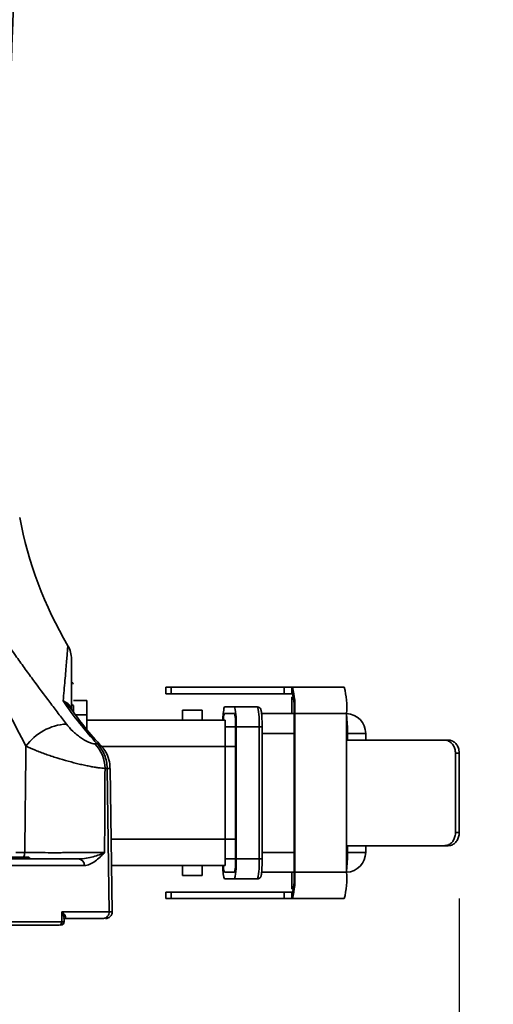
# Model space of a CAD drawing. Header units: millimetres. Extents: x 0 to 297, y 0 to 209.
# Tile 18 of 39: x 121.63 to 128.81, y 57.49 to 72.39. Entities that reach past the tile are written whole.
import ezdxf

# ---------------------------------------------------------------- set-up
doc = ezdxf.new("R2010")
doc.units = ezdxf.units.MM
doc.layers.add('图层0', color=7, linetype='Continuous')
doc.styles.add('SLDTEXTSTYLE1', font='TXT', dxfattribs={"width": 0.7, "bigfont": 'bigfont'})
doc.styles.add('SLDTEXTSTYLE2', font='TXT', dxfattribs={"width": 0.7})
doc.dimstyles.new('SLDDIMSTYLE0', dxfattribs={"dimtxt": 4, "dimasz": 3, "dimexe": 0, "dimexo": 0.0625, "dimgap": 1, "dimtad": 2, "dimlfac": 10, "dimrnd": 1e-09, "dimzin": 12, "dimdsep": 46, "dimtxsty": 'SLDTEXTSTYLE2', "dimsah": 1, "dimcen": 0.09, "dimadec": 0, "dimazin": 3, "dimtfac": 1, "dimtofl": 0, "dimtmove": 0, "dimatfit": 3, "dimfxl": 0, "dimfrac": 2, "dimtolj": 1, "dimtzin": 12, "dimarcsym": 0})
doc.dimstyles.new('SLDDIMSTYLE5', dxfattribs={"dimtxt": 3, "dimasz": 3, "dimexe": 0, "dimexo": 0.0625, "dimgap": 0.75, "dimtad": 0, "dimtih": 1, "dimtoh": 1, "dimlfac": 3, "dimrnd": 1e-09, "dimzin": 12, "dimdsep": 46, "dimtxsty": 'SLDTEXTSTYLE2', "dimblk1": 'NONE', "dimblk2": 'NONE', "dimsah": 1, "dimcen": 0, "dimadec": 0, "dimazin": 3, "dimtfac": 1, "dimtmove": 0, "dimatfit": 3, "dimldrblk": 'NONE', "dimfxl": 0, "dimfrac": 2, "dimtolj": 1, "dimtzin": 12, "dimarcsym": 0})
doc.dimstyles.new('SLDDIMSTYLE6', dxfattribs={"dimtxt": 3, "dimasz": 3, "dimexe": 0, "dimexo": 0.0625, "dimgap": 0.75, "dimtad": 0, "dimtih": 1, "dimtoh": 1, "dimlfac": 3, "dimrnd": 1e-09, "dimzin": 12, "dimdsep": 46, "dimtxsty": 'SLDTEXTSTYLE2', "dimblk1": 'NONE', "dimblk2": 'NONE', "dimsah": 1, "dimcen": 0, "dimadec": 0, "dimazin": 3, "dimtol": 1, "dimtp": 0.03, "dimtfac": 1, "dimtmove": 0, "dimatfit": 3, "dimldrblk": 'NONE', "dimfxl": 0, "dimfrac": 2, "dimtolj": 1, "dimarcsym": 0})
doc.dimstyles.new('SLDDIMSTYLE7', dxfattribs={"dimtxt": 3, "dimasz": 3, "dimexe": 0, "dimexo": 0.0625, "dimgap": 0.75, "dimtad": 0, "dimtih": 1, "dimtoh": 1, "dimlfac": 3, "dimrnd": 1e-09, "dimzin": 12, "dimdsep": 46, "dimtxsty": 'SLDTEXTSTYLE2', "dimblk1": 'NONE', "dimblk2": 'NONE', "dimsah": 1, "dimcen": 0, "dimadec": 0, "dimazin": 3, "dimtfac": 1, "dimtmove": 0, "dimatfit": 3, "dimldrblk": 'NONE', "dimfxl": 0, "dimfrac": 2, "dimtolj": 1, "dimtzin": 12, "dimarcsym": 0})
doc.dimstyles.new('SLDDIMSTYLE9', dxfattribs={"dimtxt": 4, "dimasz": 3, "dimexe": 0, "dimexo": 0.0625, "dimgap": 1, "dimtad": 0, "dimtih": 1, "dimtoh": 1, "dimlfac": 2, "dimrnd": 1e-09, "dimzin": 12, "dimdsep": 46, "dimtxsty": 'SLDTEXTSTYLE2', "dimblk1": 'NONE', "dimblk2": 'NONE', "dimsah": 1, "dimcen": 0, "dimadec": 0, "dimazin": 3, "dimtfac": 1, "dimtmove": 0, "dimatfit": 3, "dimldrblk": 'NONE', "dimfxl": 0, "dimfrac": 2, "dimtolj": 1, "dimtzin": 12, "dimarcsym": 0})

# ---------------------------------------------------------------- blocks, each defined once
blk = doc.blocks.new('_D_15')
at = {"layer": '图层0'}
for p, q in [((128.293, 59.086), (128.293, 50.653)), ((109.421, 57.786), (109.421, 50.653)), ((109.421, 51.653), (128.293, 51.653))]:
    blk.add_line(p, q, dxfattribs=at)
for points in [[(109.421, 51.653), (112.421, 51.203), (112.421, 52.103)], [(128.293, 51.653), (125.293, 52.103), (125.293, 51.203)]]:
    blk.add_solid(points, dxfattribs=at)
at = {"layer": '图层0', "insert": (115.365, 56.809), "char_height": 4, "attachment_point": 1, "style": 'SLDTEXTSTYLE2'}
blk.add_mtext('189', dxfattribs=at)
blk = doc.blocks.new('_D_20')
at = {"layer": '图层0'}
blk.add_line((205.15, 125.946), (189.771, 125.946), dxfattribs=at)
at = {"layer": '图层0', "char_height": 3, "attachment_point": 1, "style": 'SLDTEXTSTYLE2'}
for s, insert in [('%%c', (195.008, 129.813)), ('PCD', (189.771, 129.813)), ('126', (198.325, 129.813))]:
    blk.add_mtext(s, dxfattribs=dict(at, insert=insert))
blk = doc.blocks.new('_None')
blk = doc.blocks.new('SW_SYMBOL_HOLE_DEPTH')
at = {"layer": '图层0', "color": 0}
for p, q in [((0, 875), (800, 875)), ((400, 875), (400, 75)), ((100, 555), (400, 75)), ((700, 555), (400, 75))]:
    blk.add_line(p, q, dxfattribs=at)
blk = doc.blocks.new('_D_21')
at = {"layer": '图层0'}
blk.add_line((193.839, 158.728), (174.735, 158.728), dxfattribs=at)
at = {"layer": '图层0', "xscale": 0.003490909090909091, "yscale": 0.003490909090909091, "zscale": 0.003490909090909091}
blk.add_blockref('SW_SYMBOL_HOLE_DEPTH', (187.363, 158.973), dxfattribs=at)
at = {"layer": '图层0', "attachment_point": 1, "style": 'SLDTEXTSTYLE2'}
for s, insert, char_height in [('0.03', (182.708, 163.797), 2), ('+', (181.544, 163.797), 2), ('%%c', (174.735, 162.595), 3), ('4', (178.052, 162.595), 3), ('6', (190.506, 162.595), 3), ('0', (182.708, 161.47), 2)]:
    blk.add_mtext(s, dxfattribs=dict(at, insert=insert, char_height=char_height))
blk = doc.blocks.new('_D_22')
at = {"layer": '图层0'}
blk.add_line((239.53, 134.353), (260.147, 134.353), dxfattribs=at)
at = {"layer": '图层0', "char_height": 3, "attachment_point": 1}
for s, insert, style in [('贯穿', (253.164, 137.22), 'SLDTEXTSTYLE1'), ('4-', (241.118, 137.22), 'SLDTEXTSTYLE2'), ('%%c', (244.609, 137.22), 'SLDTEXTSTYLE2'), ('6.6', (247.926, 137.22), 'SLDTEXTSTYLE2'), ('圆周均布', (243.649, 133.728), 'SLDTEXTSTYLE1')]:
    blk.add_mtext(s, dxfattribs=dict(at, insert=insert, style=style))
blk = doc.blocks.new('_D_24')
at = {"layer": '图层0'}
blk.add_line((165.249, 103.472), (145.272, 103.472), dxfattribs=at)
at = {"layer": '图层0', "char_height": 4, "attachment_point": 1, "style": 'SLDTEXTSTYLE2'}
for s, insert in [('%%c', (154.583, 108.628)), ('PCD', (145.272, 108.628)), ('50', (159.006, 108.628))]:
    blk.add_mtext(s, dxfattribs=dict(at, insert=insert))

msp = doc.modelspace()

# ---------------------------------------------------------------- linework, layer by layer
at = {"color": 7, "linetype": 'Continuous', "lineweight": 35}
for p, q in [((123.848786, 62.285572), (123.848786, 62.185572)), ((123.927511, 62.285572), (123.848786, 62.285572)), ((123.927511, 62.185572), (123.927511, 62.285572)), ((125.639499, 62.285572), (123.927511, 62.285572)), ((125.639499, 62.185572), (125.639499, 62.285572)), ((125.639499, 62.285572), (125.754046, 62.285572)), ((125.754046, 62.285572), (125.754046, 62.185572)), ((125.765965, 62.285572), (125.754046, 62.285572)), ((125.765965, 62.185572), (125.765965, 62.285572)), ((126.550779, 62.285572), (125.765965, 62.285572)), ((123.927511, 62.185572), (123.848786, 62.185572)), ((125.639499, 62.185572), (123.927511, 62.185572)), ((125.754046, 62.185572), (125.639499, 62.185572)), ((125.765965, 62.185572), (125.754046, 62.185572)), ((125.758337, 62.135572), (125.758337, 61.885572)), ((125.77998, 62.135572), (125.758337, 62.135572)), ((122.448786, 62.085572), (122.648786, 62.085572)), ((122.448786, 62.008307), (122.448786, 61.908616)), ((122.648786, 62.085572), (122.648786, 61.867395)), ((124.888339, 61.985572), (124.734553, 61.985572)), ((124.888339, 61.985572), (125.237303, 61.985572)), ((122.648786, 61.867395), (122.648786, 61.65044)), ((124.098786, 61.935572), (124.098786, 61.785572)), ((124.398786, 61.935572), (124.098786, 61.935572)), ((124.398786, 61.785572), (124.398786, 61.935572)), ((124.888339, 61.885572), (124.734553, 61.885572)), ((125.299076, 61.885572), (125.791318, 61.885572)), ((125.799769, 61.885572), (125.791318, 61.885572)), ((125.791318, 59.485572), (125.791318, 61.885572)), ((125.799769, 59.485572), (125.799769, 61.885572)), ((126.584583, 61.885572), (125.799769, 61.885572)), ((126.584583, 61.885572), (126.584583, 61.485572)), ((122.648786, 61.785572), (124.748786, 61.785572)), ((124.748786, 61.785572), (124.748786, 61.385572)), ((124.903718, 61.685572), (124.748786, 61.685572)), ((124.903718, 59.685572), (124.903718, 61.685572)), ((124.911407, 59.685572), (124.911407, 61.685572)), ((125.260371, 61.685572), (124.911407, 61.685572)), ((125.260371, 59.685572), (125.260371, 61.685572)), ((125.306526, 59.685572), (125.306526, 61.685572)), ((126.875617, 61.485572), (126.875617, 61.585572)), ((122.774212, 61.425888), (122.808802, 61.425888)), ((124.748786, 61.385572), (124.748786, 59.985572)), ((126.584583, 61.485572), (126.584583, 59.885572)), ((126.584583, 61.485572), (128.067094, 61.485572)), ((128.067094, 61.485572), (128.124847, 61.485572)), ((128.235232, 61.285572), (128.235232, 60.085572)), ((128.292807, 61.285572), (128.235232, 61.285572)), ((128.292807, 61.285572), (128.292807, 60.085572)), ((122.959113, 61.056472), (122.926473, 61.056472)), ((123.035465, 58.887027), (123.004844, 61.055141)), ((128.235232, 60.085572), (128.292807, 60.085572)), ((124.748786, 59.985572), (124.748786, 59.585572)), ((128.067094, 59.885572), (126.584583, 59.885572)), ((126.584583, 59.885572), (126.584583, 59.485572)), ((126.875617, 59.785572), (126.875617, 59.885572)), ((128.124847, 59.885572), (128.067094, 59.885572)), ((120.523887, 59.685572), (122.529551, 59.685572)), ((120.588863, 59.715572), (121.773559, 59.715572)), ((124.903718, 59.685572), (124.748786, 59.685572)), ((124.911407, 59.685572), (125.260371, 59.685572)), ((122.612973, 59.587317), (120.579002, 59.587317)), ((124.748786, 59.585572), (123.025599, 59.585572)), ((124.098786, 59.585572), (124.098786, 59.435572)), ((124.398786, 59.435572), (124.398786, 59.585572)), ((124.734553, 59.485572), (124.888339, 59.485572)), ((125.791318, 59.485572), (125.298594, 59.485572)), ((125.758337, 59.485572), (125.758337, 59.235572)), ((125.799769, 59.485572), (125.791318, 59.485572)), ((125.799769, 59.485572), (126.584583, 59.485572)), ((124.398786, 59.435572), (124.098786, 59.435572)), ((124.734553, 59.385572), (124.888339, 59.385572)), ((125.237303, 59.385572), (124.888339, 59.385572)), ((123.848786, 59.185572), (123.848786, 59.085572)), ((123.848786, 59.185572), (123.927511, 59.185572)), ((123.927511, 59.085572), (123.927511, 59.185572)), ((123.927511, 59.185572), (125.639499, 59.185572)), ((125.639499, 59.085572), (125.639499, 59.185572)), ((125.639499, 59.185572), (125.754046, 59.185572)), ((125.754046, 59.185572), (125.754046, 59.085572)), ((125.754046, 59.185572), (125.765965, 59.185572)), ((125.77998, 59.235572), (125.758337, 59.235572)), ((125.765965, 59.085572), (125.765965, 59.185572)), ((123.848786, 59.085572), (123.927511, 59.085572)), ((123.927511, 59.085572), (125.639499, 59.085572)), ((125.754046, 59.085572), (125.639499, 59.085572)), ((125.754046, 59.085572), (125.765965, 59.085572)), ((126.550779, 59.085572), (125.765965, 59.085572)), ((122.273558, 58.736444), (122.274783, 58.887317)), ((122.274783, 58.887317), (122.989585, 58.887317)), ((121.074206, 58.736444), (122.273558, 58.736444)), ((122.901072, 58.785572), (122.311585, 58.785572)), ((122.935488, 58.785572), (122.935459, 58.785572)), ((122.23429, 58.685572), (121.043267, 58.685572)), ((122.25577, 58.685572), (122.255764, 58.685572))]:
    msp.add_line(p, q, dxfattribs=at)
at = {"color": 8, "linetype": 'Continuous', "lineweight": 35}
for p, q in [((122.648786, 61.867395), (122.47946, 61.867395)), ((125.260371, 61.685572), (125.306526, 61.685572)), ((125.791318, 61.585572), (125.306526, 61.585572)), ((126.598685, 61.585572), (126.584583, 61.585572)), ((126.598685, 61.485572), (126.598685, 61.585572)), ((126.875617, 61.585572), (126.598685, 61.585572)), ((124.748786, 61.385572), (122.860008, 61.385572)), ((124.903718, 61.385572), (124.748786, 61.385572)), ((123.01995, 59.985572), (124.748786, 59.985572)), ((124.903718, 59.985572), (124.748786, 59.985572)), ((121.573559, 59.782082), (121.710304, 59.782082)), ((125.306526, 59.785572), (125.791318, 59.785572)), ((126.584583, 59.785572), (126.598685, 59.785572)), ((126.598685, 59.785572), (126.598685, 59.885572)), ((126.875617, 59.785572), (126.598685, 59.785572)), ((125.260371, 59.685572), (125.306526, 59.685572))]:
    msp.add_line(p, q, dxfattribs=at)
at = {"color": 8, "linetype": 'Continuous', "lineweight": 35, "flags": 128}
msp.add_lwpolyline([(122.808802, 61.425888), (122.844459, 61.41493), (122.868941, 61.396726)], dxfattribs=at)
at = {"color": 7, "linetype": 'Continuous', "lineweight": 35, "flags": 128}
for points in [[(122.989585, 58.887317), (122.979778, 59.585446), (122.959113, 61.056472)], [(122.305742, 58.73177), (122.306035, 58.769947), (122.306154, 58.785526)]]:
    msp.add_lwpolyline(points, dxfattribs=at)
at = {"color": 7, "linetype": 'Continuous', "lineweight": 35}
for centre, radius, start, end in [((127.530061, 65.963591), 6, 190.6562398, 210.5535056), ((122.01879, 62.709984), 0.399996, 359.995049, 30.4399121), ((122.468786, 62.381397), 0.05, 180, 246.4218215), ((124.591128, 61.984857), 1.212712, 355.3038893, 14.3573175), ((125.375942, 61.984857), 1.212712, 355.3038893, 14.3573175), ((124.884837, 61.960036), 0.909534, 355.3038893, 14.3573175), ((122.451296, 62.041559), 0.033346, 192.8606524, 265.683449), ((125.46899, 61.804524), 0.756424, 166.151988, 181.4356948), ((123.918729, 61.760128), 0.995475, 355.704783, 13.0892335), ((124.267692, 61.760128), 0.995475, 355.704783, 13.0892335), ((125.022968, 61.796273), 0.301923, 162.7964589, 182.0311728), ((124.241932, 61.735276), 0.66365, 355.704783, 13.0892335), ((126.575617, 61.585572), 0.3, 0, 88.287323), ((122.389563, 60.912194), 0.817059, 93.3729646, 144.0122665), ((122.397211, 61.054413), 0.529266, 0.2228535, 44.5769548), ((126.575617, 59.785572), 0.3, 271.712677, 0), ((121.819384, 59.735572), 0.05, 203.5781785, 270), ((122.520659, 59.59348), 0.092519, 356.1801705, 84.4850532), ((123.918729, 59.611015), 0.995475, 346.9107665, 4.295217), ((124.241932, 59.635867), 0.66365, 346.9107665, 4.295217), ((124.267692, 59.611015), 0.995475, 346.9107665, 4.295217), ((125.268089, 59.544773), 0.556781, 175.7978095, 196.6145077), ((125.022968, 59.57487), 0.301923, 177.9688272, 197.2035411), ((124.884837, 59.411107), 0.909534, 345.6426825, 4.6961107), ((124.591128, 59.386286), 1.212712, 345.6426825, 4.6961107), ((125.375942, 59.386286), 1.212712, 345.6426825, 4.6961107), ((122.89482, 58.880384), 0.095018, 273.77249, 4.1843227), ((122.935488, 58.885572), 0.1, 269.9899676, 1.1949049), ((122.228051, 58.730978), 0.045833, 277.8226083, 6.8489471), ((122.25577, 58.735572), 0.05, 269.9999852, 359.5803115)]:
    msp.add_arc(centre, radius, start, end, dxfattribs=at)
at = {"color": 8, "linetype": 'Continuous', "lineweight": 35}
for centre, radius, start, end in [((124.637526, 61.624084), 1.961537, 358.8750048, 6.9660921), ((122.971755, 60.706486), 0.350214, 84.5775886, 92.0687473), ((121.577546, 59.782496), 0.132759, 329.7280236, 359.8211997), ((124.637526, 59.74706), 1.961537, 353.0339079, 1.1249952)]:
    msp.add_arc(centre, radius, start, end, dxfattribs=at)
at = {"color": 7, "linetype": 'Continuous', "lineweight": 35}
for points, knots in [([(121.418963, 66.965576), (121.418978, 67.04607), (121.419011, 67.232889), (121.420374, 67.510713), (121.422502, 67.805464), (121.425503, 68.108375), (121.430899, 68.537666), (121.439552, 69.07219), (121.451652, 69.693634), (121.463615, 70.230415), (121.475275, 70.697118), (121.485974, 71.084913), (121.496633, 71.433956), (121.506547, 71.730375), (121.516461, 72.008533), (121.528328, 72.319555), (121.543141, 72.678715), (121.567104, 73.217418), (121.602133, 73.92475), (121.643466, 74.660032), (121.680669, 75.268355), (121.710768, 75.734105), (121.736881, 76.116965), (121.758437, 76.421816), (121.772405, 76.615055), (121.784423, 76.776398), (121.794157, 76.900813), (121.803, 77.007279), (121.810668, 77.099191), (121.8157, 77.160872), (121.819082, 77.203636), (121.821233, 77.231472), (121.823107, 77.256394), (121.825336, 77.28702), (121.827796, 77.323747), (121.828813, 77.346004), (121.832781, 77.408346), (121.840397, 77.502355), (121.850469, 77.66443), (121.858358, 77.821658), (121.857315, 77.924252), (121.857199, 77.935659)], [0, 0, 0, 0, 0.0210556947, 0.0488682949, 0.0725635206, 0.0979019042, 0.1277786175, 0.1844344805, 0.2368802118, 0.2892084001, 0.323935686, 0.3582073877, 0.3900731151, 0.4147736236, 0.4353874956, 0.462570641, 0.4957470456, 0.5288890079, 0.6027614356, 0.6797823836, 0.7203830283, 0.7611041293, 0.8009482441, 0.8203428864, 0.8400399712, 0.8539024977, 0.8686649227, 0.8819326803, 0.8895967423, 0.8956244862, 0.8982165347, 0.9006694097, 0.9031217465, 0.9057122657, 0.9117347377, 0.9231996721, 0.9350109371, 0.9511387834, 0.968216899, 0.9964662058, 1, 1, 1, 1]), ([(120.029018, 61.727837), (119.957245, 61.834673), (119.900094, 61.94477), (119.808648, 62.17159), (119.774415, 62.28831), (119.73755, 62.468233), (119.727702, 62.529089), (119.712708, 62.650542), (119.707508, 62.711369), (119.698078, 62.894142), (119.699963, 63.0164), (119.71784, 63.261243), (119.733812, 63.383852), (119.76826, 63.566988), (119.781508, 63.627896), (119.811863, 63.749068), (119.828984, 63.809377), (119.867505, 63.927676), (119.888949, 63.985901), (119.937441, 64.098257), (119.964359, 64.152357), (120.011283, 64.227292), (120.028066, 64.251222), (120.064196, 64.295159), (120.083612, 64.315298), (120.126147, 64.349711), (120.148843, 64.363631), (120.185792, 64.377566), (120.19855, 64.381004), (120.224463, 64.385113), (120.237689, 64.385812), (120.27821, 64.383679), (120.305529, 64.376598), (120.359861, 64.353281), (120.386204, 64.337447), (120.437633, 64.300345), (120.462865, 64.278916), (120.511437, 64.233406), (120.534958, 64.209195), (120.604115, 64.133638), (120.648389, 64.079438), (120.735593, 63.967017), (120.778319, 63.90893), (120.90437, 63.73326), (120.986324, 63.613465), (121.150849, 63.372358), (121.2333, 63.250943), (121.400529, 63.007691), (121.485281, 62.885832), (121.614886, 62.702946), (121.658294, 62.64225), (121.744967, 62.522197), (121.788314, 62.462724), (121.918269, 62.286018), (122.004831, 62.17051), (122.133463, 62.000747), (122.176273, 61.944554), (122.260222, 61.8345), (122.301386, 61.780607), (122.341491, 61.727837)], [0, 0, 0, 0, 0.0625, 0.0625, 0.125, 0.125, 0.15625, 0.15625, 0.1875, 0.1875, 0.25, 0.25, 0.3125, 0.3125, 0.34375, 0.34375, 0.375, 0.375, 0.40625, 0.40625, 0.4375, 0.4375, 0.453125, 0.453125, 0.46875, 0.46875, 0.484375, 0.484375, 0.4921875, 0.4921875, 0.5, 0.5, 0.515625, 0.515625, 0.53125, 0.53125, 0.546875, 0.546875, 0.5625, 0.5625, 0.59375, 0.59375, 0.625, 0.625, 0.6875, 0.6875, 0.75, 0.75, 0.8125, 0.8125, 0.84375, 0.84375, 0.875, 0.875, 0.9375, 0.9375, 0.96875, 0.96875, 1, 1, 1, 1]), ([(122.418786, 62.710001), (122.418786, 62.697185), (122.418786, 62.671522), (122.418786, 62.489546), (122.418786, 62.243209), (122.418786, 62.043935), (122.418786, 61.948931)], [0, 0, 0, 0, 0.243220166, 0.48702379, 0.75543986, 1, 1, 1, 1]), ([(122.808802, 61.425888), (122.71605, 61.526036), (122.626564, 61.630366), (122.45408, 61.847346), (122.371012, 61.960103), (122.291416, 62.076787)], [0, 0, 0, 0, 0.5, 0.5, 1, 1, 1, 1]), ([(125.306526, 61.685572), (125.30646, 61.701115), (125.306267, 61.746685), (125.304073, 61.819278), (125.299345, 61.890505), (125.293772, 61.928907), (125.28813, 61.950044), (125.278187, 61.967164), (125.263608, 61.979708), (125.248729, 61.985076), (125.239736, 61.985466), (125.237303, 61.985572)], [0, 0, 0, 0, 0.1067581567, 0.3129857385, 0.5211757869, 0.7349455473, 0.8334905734, 0.8864373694, 0.9340446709, 0.9821583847, 1, 1, 1, 1]), ([(122.869102, 61.396958), (122.860546, 61.405861), (122.763342, 61.507004), (122.60304, 61.694728), (122.462769, 61.887797), (122.400461, 61.973556)], [0, 0, 0, 0, 0.050915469, 0.578423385, 1, 1, 1, 1]), ([(122.341491, 61.727837), (122.368879, 61.691798), (122.401176, 61.655616), (122.454589, 61.604204), (122.473307, 61.587437), (122.512812, 61.55469), (122.533051, 61.539173), (122.594621, 61.495708), (122.637799, 61.470377), (122.696185, 61.444146), (122.714493, 61.437357), (122.747599, 61.428188), (122.762005, 61.425888), (122.774212, 61.425888)], [0, 0, 0, 0, 0.25, 0.25, 0.375, 0.375, 0.5, 0.5, 0.75, 0.75, 0.875, 0.875, 1, 1, 1, 1]), ([(121.710304, 59.782082), (121.713043, 60.016633), (121.715739, 60.251185), (121.718393, 60.485736), (121.721813, 60.787927), (121.725163, 61.090117), (121.728445, 61.392307)], [0.00096577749, 0.00096577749, 0.00096577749, 0.00096577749, 0.00800726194, 0.00800726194, 0.00800726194, 0.01707933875, 0.01707933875, 0.01707933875, 0.01707933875]), ([(122.926473, 61.056472), (122.897827, 61.057931), (122.863677, 61.061424), (122.804376, 61.069687), (122.783189, 61.072965), (122.739, 61.080418), (122.715899, 61.084606), (122.667714, 61.09391), (122.642498, 61.099056), (122.590759, 61.110169), (122.56429, 61.11612), (122.483146, 61.135166), (122.426218, 61.1496), (122.31263, 61.180569), (122.255514, 61.197194), (122.169411, 61.223972), (122.140657, 61.233205), (122.084389, 61.251864), (122.056695, 61.261343), (122.002168, 61.280609), (121.975335, 61.290397), (121.922533, 61.310295), (121.896479, 61.320441), (121.8204, 61.351094), (121.772683, 61.371716), (121.728445, 61.392307)], [0, 0, 0, 0, 0.125, 0.125, 0.1875, 0.1875, 0.25, 0.25, 0.3125, 0.3125, 0.375, 0.375, 0.5, 0.5, 0.625, 0.625, 0.6875, 0.6875, 0.75, 0.75, 0.8125, 0.8125, 0.875, 0.875, 1, 1, 1, 1]), ([(122.959113, 61.056472), (122.958577, 61.091756), (122.954839, 61.126353), (122.941205, 61.194224), (122.931128, 61.227849), (122.905413, 61.291102), (122.889814, 61.320931), (122.853045, 61.37694), (122.832018, 61.402807), (122.808802, 61.425888)], [0, 0, 0, 0, 0.25, 0.25, 0.5, 0.5, 0.75, 0.75, 1, 1, 1, 1]), ([(123.001504, 61.055124), (123.001603, 61.078262), (123.001889, 61.145052), (122.968776, 61.247344), (122.921719, 61.33941), (122.880082, 61.380721), (122.866489, 61.394208)], [0, 0, 0, 0, 0.184035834, 0.5312212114, 0.8469561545, 1, 1, 1, 1]), ([(128.235232, 61.285572), (128.233428, 61.308055), (128.229818, 61.353022), (128.201502, 61.412949), (128.159309, 61.458151), (128.111805, 61.482144), (128.079844, 61.484594), (128.067094, 61.485572)], [0, 0, 0, 0, 0.2145443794, 0.4290902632, 0.6435746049, 0.8578198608, 1, 1, 1, 1]), ([(128.124847, 61.485572), (128.144079, 61.483375), (128.182545, 61.47898), (128.232782, 61.444608), (128.270242, 61.393971), (128.28998, 61.337715), (128.292001, 61.300447), (128.292807, 61.285572)], [0, 0, 0, 0, 0.214515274, 0.429048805, 0.643251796, 0.857601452, 1, 1, 1, 1]), ([(122.926473, 61.056472), (122.925254, 60.821003), (122.924004, 60.585535), (122.922723, 60.350067), (122.921696, 60.16132), (122.92065, 59.972573), (122.919583, 59.783826)], [0.00228954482, 0.00228954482, 0.00228954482, 0.00228954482, 0.00936136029, 0.00936136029, 0.00936136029, 0.01503002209, 0.01503002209, 0.01503002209, 0.01503002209]), ([(128.067094, 59.885572), (128.086358, 59.887768), (128.124888, 59.89216), (128.175174, 59.926523), (128.212653, 59.977151), (128.232402, 60.033408), (128.234425, 60.070685), (128.235232, 60.085572)], [0, 0, 0, 0, 0.214500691, 0.429021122, 0.643184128, 0.857505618, 1, 1, 1, 1]), ([(128.292807, 60.085572), (128.291003, 60.063088), (128.287393, 60.018121), (128.259081, 59.958193), (128.216914, 59.912989), (128.169469, 59.888999), (128.137567, 59.886549), (128.124847, 59.885572)], [0, 0, 0, 0, 0.214555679, 0.429112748, 0.643612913, 0.857891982, 1, 1, 1, 1]), ([(121.710304, 59.782082), (121.756, 59.781902), (121.804953, 59.781753), (121.909132, 59.781518), (121.965011, 59.78143), (122.078284, 59.781325), (122.136066, 59.781306), (122.224505, 59.78133), (122.254006, 59.781346), (122.312263, 59.781396), (122.341142, 59.781429), (122.398406, 59.781511), (122.42679, 59.781561), (122.483049, 59.781677), (122.510763, 59.781743), (122.591162, 59.781962), (122.641749, 59.782137), (122.713031, 59.782442), (122.735952, 59.782551), (122.779125, 59.782778), (122.799525, 59.782897), (122.837983, 59.783145), (122.85604, 59.783274), (122.889753, 59.783543), (122.905404, 59.783683), (122.919583, 59.783826)], [0, 0, 0, 0, 0.125, 0.125, 0.25, 0.25, 0.375, 0.375, 0.4375, 0.4375, 0.5, 0.5, 0.5625, 0.5625, 0.625, 0.625, 0.75, 0.75, 0.8125, 0.8125, 0.875, 0.875, 0.9375, 0.9375, 1, 1, 1, 1]), ([(122.529551, 59.685572), (122.568783, 59.685572), (122.606745, 59.69003), (122.679732, 59.70278), (122.714805, 59.711215), (122.780756, 59.729888), (122.811716, 59.740167), (122.869247, 59.761586), (122.895755, 59.772732), (122.919583, 59.783826)], [0, 0, 0, 0, 0.25, 0.25, 0.5, 0.5, 0.75, 0.75, 1, 1, 1, 1]), ([(122.612973, 59.587317), (122.642519, 59.587317), (122.670773, 59.594403), (122.725411, 59.617227), (122.751881, 59.633179), (122.802608, 59.670266), (122.826941, 59.691423), (122.862395, 59.725097), (122.874034, 59.736644), (122.897012, 59.760063), (122.90844, 59.772029), (122.919583, 59.783826)], [0, 0, 0, 0, 0.25, 0.25, 0.5, 0.5, 0.75, 0.75, 0.875, 0.875, 1, 1, 1, 1]), ([(125.237303, 59.385572), (125.244111, 59.386363), (125.256555, 59.387811), (125.271072, 59.397269), (125.280402, 59.407663), (125.286358, 59.418358), (125.29141, 59.432446), (125.296033, 59.455514), (125.301301, 59.503939), (125.305219, 59.580449), (125.306461, 59.64562), (125.306517, 59.679879), (125.306526, 59.685572)], [0, 0, 0, 0, 0.049636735, 0.090733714, 0.128457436, 0.167718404, 0.22129611, 0.344854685, 0.549112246, 0.764493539, 0.96086781, 1, 1, 1, 1]), ([(122.311585, 58.785572), (122.322959, 58.785572), (122.328112, 58.79121), (122.330839, 58.805895), (122.328522, 58.815009), (122.319513, 58.834453), (122.312799, 58.84477), (122.296184, 58.865772), (122.286084, 58.876659), (122.274783, 58.887317)], [0, 0, 0, 0, 0.25, 0.25, 0.5, 0.5, 0.75, 0.75, 1, 1, 1, 1]), ([(122.306106, 58.780113), (122.307699, 58.781953), (122.310047, 58.784663), (122.31102, 58.7851), (122.311333, 58.78524)], [0, 0, 0, 0, 0.678717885, 1, 1, 1, 1])]:
    msp.add_open_spline(points, degree=3, knots=knots, dxfattribs=at)
at = {"color": 8, "linetype": 'Continuous', "lineweight": 35}
for points, knots in [([(121.728445, 61.392307), (121.638015, 61.56693), (121.454719, 61.920876), (121.164261, 62.517616), (120.923937, 63.048964), (120.726034, 63.501947), (120.597792, 63.786053), (120.48683, 64.010029), (120.404334, 64.152658), (120.32879, 64.242674), (120.28265, 64.267119), (120.254059, 64.272415), (120.235432, 64.27048), (120.200875, 64.254382), (120.155596, 64.203482), (120.096816, 64.068496), (120.044148, 63.856562), (119.983681, 63.45528), (119.948315, 63.070906), (119.971619, 62.78637), (119.976289, 62.729345)], [0, 0, 0, 0, 0.120110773, 0.243455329, 0.386361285, 0.458854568, 0.531306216, 0.568904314, 0.606962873, 0.630755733, 0.642826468, 0.644494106, 0.653986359, 0.657983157, 0.675788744, 0.704157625, 0.7579829, 0.816740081, 0.96327239, 1, 1, 1, 1]), ([(122.291416, 62.076787), (122.301264, 62.184198), (122.310628, 62.288848), (122.327756, 62.484556), (122.335521, 62.575648), (122.345382, 62.693553), (122.348372, 62.729726), (122.353591, 62.793391), (122.355828, 62.820967), (122.361284, 62.888608), (122.363241, 62.913351), (122.363241, 62.913351)], [0, 0, 0, 0, 0.25, 0.25, 0.5, 0.5, 0.625, 0.625, 0.75, 0.75, 1, 1, 1, 1]), ([(122.395027, 61.969341), (122.376806, 61.994914), (122.348577, 62.034532), (122.307233, 62.065679), (122.2919, 62.076447), (122.291416, 62.076787)], [0, 0, 0, 0, 0.638096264, 0.988558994, 1, 1, 1, 1]), ([(122.291416, 62.076787), (122.29176, 62.076656), (122.304516, 62.071816), (122.346107, 62.051504), (122.391262, 62.019849), (122.399982, 61.980525), (122.40198, 61.971515)], [0, 0, 0, 0, 0.006269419, 0.232221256, 0.824080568, 1, 1, 1, 1]), ([(122.304345, 58.785543), (122.304817, 58.790184), (122.307068, 58.812354), (122.293625, 58.848919), (122.279503, 58.878577), (122.274891, 58.887116), (122.274783, 58.887317)], [0, 0, 0, 0, 0.158986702, 0.759500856, 0.994341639, 1, 1, 1, 1]), ([(122.989585, 58.887317), (122.993082, 58.88731), (123.016432, 58.887268), (123.038791, 58.887177), (123.032455, 58.887005), (123.031166, 58.88697)], [0, 0, 0, 0, 0.123043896, 0.821623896, 1, 1, 1, 1]), ([(122.273558, 58.736444), (122.282945, 58.73624), (122.301516, 58.735835), (122.304241, 58.735402), (122.305588, 58.735188)], [0, 0, 0, 0, 0.505504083, 1, 1, 1, 1])]:
    msp.add_open_spline(points, degree=3, knots=knots, dxfattribs=at)

# ---------------------------------------------------------------- dimensions: what is measured, and where the dimension line sits
at = {"layer": '图层0'}
for p1, text, dimstyle, picture, middle in [((0.89564, 0.692329), '<>{\\fGDT;x}6', 'SLDDIMSTYLE6', '_D_21', (183.493446, 161.137386)), ((1.642467, 0.971739), '4-<>贯穿\\P圆周均布', 'SLDDIMSTYLE7', '_D_22', (250.632455, 133.852416)), ((29.7362, 20.790126), 'PCD<>', 'SLDDIMSTYLE5', '_D_20', (196.666791, 128.19164)), ((14.555671, 6.458098), 'PCD <>', 'SLDDIMSTYLE9', '_D_24', (154.466744, 106.2994))]:
    dim = msp.add_diameter_dim_2p(p1=p1, p2=(0, 0), text=text, dimstyle=dimstyle, dxfattribs=at)
    dim.commit()
    dim.dimension.update_dxf_attribs({"geometry": picture, "text_midpoint": middle, "dimtype": 163})
dim = msp.add_linear_dim(base=(128.292807, 51.652631), p1=(109.420531, 58.785572), p2=(128.292807, 60.085572), dimstyle='SLDDIMSTYLE0', dxfattribs=at)
dim.commit()
dim.dimension.update_dxf_attribs({"geometry": '_D_15', "text_midpoint": (118.856669, 51.652631), "dimtype": 160})

doc.saveas('drawing.dxf')
